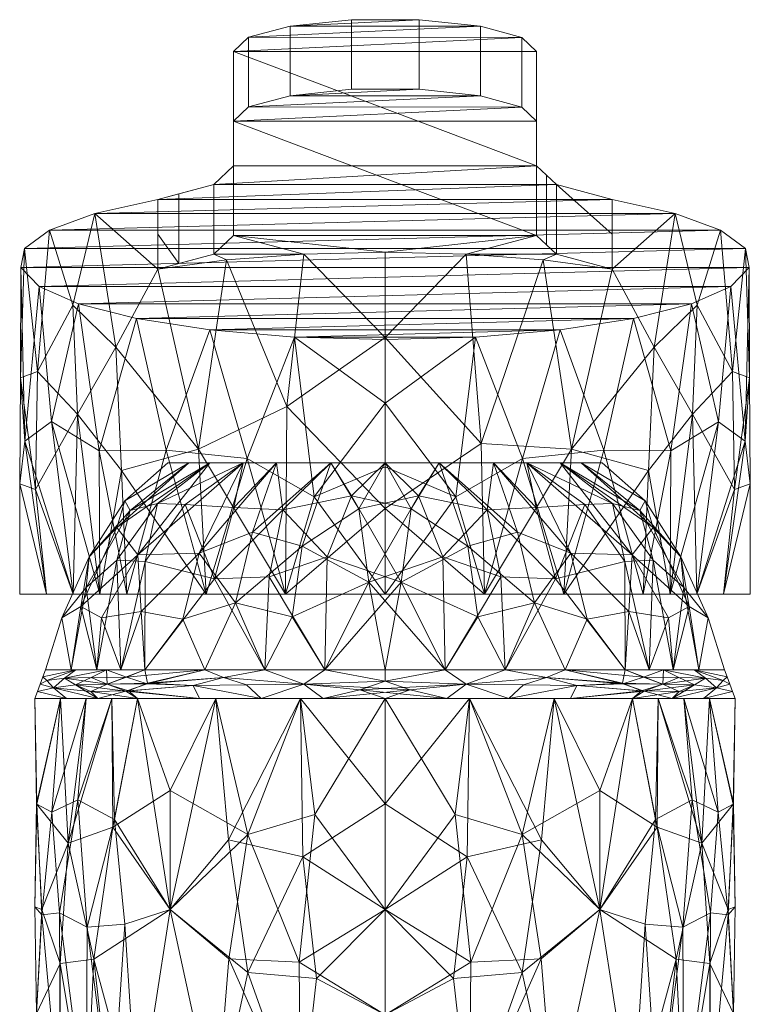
# Model space of a CAD drawing. Header units: millimetres. Extents: x -74 to 74, y 0 to 98.
# Tile 3 of 3: x -18 to 18, y 49 to 98. Entities that reach past the tile are written whole.
import ezdxf

# ---------------------------------------------------------------- set-up
doc = ezdxf.new("R2010")
doc.units = ezdxf.units.MM
doc.layers.add('A-GENM', color=13, linetype='Continuous')

# ---------------------------------------------------------------- blocks, each defined once
blk = doc.blocks.new('Model_FFAS1412-701500BF0 - Model_FFAS1412-701500BF0-430332-Preview')
at = {"layer": 'A-GENM', "lineweight": 9}
mesh = blk.add_polyface(dxfattribs=at)
corners = [(11.353, 89.445, -14.305), (8.567, 90.193, -17.784), (7.569, 91.128, -22.138), (7.569, 96.848, -48.755), (6.836, 97.547, -52.005), (4.767, 98.112, -54.634), (1.707, 98.433, -56.13), (-1.672, 98.435, -56.138), (-4.744, 98.116, -54.654), (-6.821, 97.554, -52.037), (-7.569, 96.848, -48.755), (-7.569, 91.128, -22.138), (-8.55, 90.2, -17.82), (-11.353, 89.445, -14.305), (-14.511, 88.754, -11.088), (-16.777, 87.922, -7.216), (-18.027, 87, -2.926), (-18.198, 86.042, 1.533), (-17.283, 85.102, 5.903), (-15.326, 84.236, 9.933), (-12.43, 83.496, 13.38), (-8.758, 82.927, 16.026), (-4.526, 82.569, 17.693), (0, 82.446, 18.263), (4.524, 82.568, 17.694), (8.756, 82.927, 16.027), (12.429, 83.495, 13.381), (15.325, 84.236, 9.934), (17.282, 85.102, 5.904), (18.198, 86.041, 1.534), (18.027, 86.999, -2.924), (16.777, 87.921, -7.215), (14.512, 88.753, -11.087)]
mesh.append_faces([[corners[k] for k in face] for face in [(8, 6, 7)]], dxfattribs={"vtx0": -1})
mesh.append_faces([[corners[k] for k in face] for face in [(0, 14, 32), (4, 10, 3), (28, 19, 27), (12, 2, 11), (13, 1, 12), (22, 25, 21)]], dxfattribs={"vtx0": -1, "vtx1": -1})
mesh.append_faces([[corners[k] for k in face] for face in [(13, 0, 1), (18, 28, 29), (16, 30, 31), (21, 25, 26), (22, 24, 25), (20, 26, 27), (4, 9, 10), (0, 13, 14), (26, 20, 21), (29, 17, 18), (30, 16, 17)]], dxfattribs={"vtx0": -1, "vtx2": -1})
mesh.append_faces([[corners[k] for k in face] for face in [(23, 24, 22)]], dxfattribs={"vtx1": -1})
mesh.append_faces([[corners[k] for k in face] for face in [(31, 32, 15), (4, 5, 9), (2, 3, 10), (1, 2, 12), (29, 30, 17), (5, 6, 8), (8, 9, 5), (10, 11, 2), (14, 15, 32), (19, 20, 27), (18, 19, 28), (15, 16, 31)]], dxfattribs={"vtx1": -1, "vtx2": -1})
mesh = blk.add_polyface(dxfattribs=at)
corners = [(7.569, 96.848, -48.755), (7.569, 93.369, -48.755), (6.836, 94.068, -52.005), (4.767, 94.633, -54.634), (1.707, 94.954, -56.13), (-1.672, 94.956, -56.138), (-4.744, 94.637, -54.654), (-6.821, 94.075, -52.037), (-7.569, 93.369, -48.755), (-7.569, 96.848, -48.755), (-6.821, 97.554, -52.037), (-4.744, 98.116, -54.654), (-1.672, 98.435, -56.138), (1.707, 98.433, -56.13), (4.767, 98.112, -54.634), (6.836, 97.547, -52.005)]
mesh.append_faces([[corners[k] for k in face] for face in [(2, 15, 0, 1)]], dxfattribs={"vtx0": -1})
mesh.append_faces([[corners[k] for k in face] for face in [(3, 14, 15, 2), (4, 13, 14, 3), (6, 11, 12, 5)]], dxfattribs={"vtx0": -1, "vtx2": -1})
mesh.append_faces([[corners[k] for k in face] for face in [(9, 10, 7, 8)]], dxfattribs={"vtx1": -1})
mesh.append_faces([[corners[k] for k in face] for face in [(12, 13, 4, 5), (10, 11, 6, 7)]], dxfattribs={"vtx1": -1, "vtx3": -1})
mesh = blk.add_polyface(dxfattribs=at)
corners = [(-7.569, 93.369, -48.755), (-7.569, 87.649, -22.138), (-7.569, 91.128, -22.138), (-7.569, 96.848, -48.755)]
mesh.append_faces([[corners[k] for k in face] for face in [(0, 1, 2, 3)]])
mesh = blk.add_polyface(dxfattribs=at)
corners = [(7.569, 87.649, -22.138), (7.569, 93.369, -48.755), (7.569, 96.848, -48.755), (7.569, 91.128, -22.138)]
mesh.append_faces([[corners[k] for k in face] for face in [(0, 1, 2, 3)]])
mesh = blk.add_polyface(dxfattribs=at)
corners = [(11.353, 85.966, -14.305), (7.908, 86.43, -16.462), (4.056, 86.719, -17.807), (0, 86.817, -18.263), (-4.065, 86.718, -17.805), (-7.916, 86.429, -16.458), (-11.353, 85.966, -14.305), (-8.55, 86.721, -17.82), (-7.569, 87.649, -22.138), (-7.569, 93.369, -48.755), (-6.821, 94.075, -52.037), (-4.744, 94.637, -54.654), (-1.672, 94.956, -56.138), (1.707, 94.954, -56.13), (4.767, 94.633, -54.634), (6.836, 94.068, -52.005), (7.569, 93.369, -48.755), (7.569, 87.649, -22.138), (8.567, 86.714, -17.784)]
mesh.append_faces([[corners[k] for k in face] for face in [(14, 11, 13), (3, 17, 2)]], dxfattribs={"vtx0": -1, "vtx1": -1})
mesh.append_faces([[corners[k] for k in face] for face in [(3, 8, 17)]], dxfattribs={"vtx0": -1, "vtx1": -1, "vtx2": -1})
mesh.append_faces([[corners[k] for k in face] for face in [(10, 14, 15), (9, 15, 16), (9, 16, 17), (14, 10, 11), (15, 9, 10), (17, 8, 9), (18, 1, 2), (8, 3, 4), (2, 17, 18)]], dxfattribs={"vtx0": -1, "vtx2": -1})
mesh.append_faces([[corners[k] for k in face] for face in [(12, 13, 11)]], dxfattribs={"vtx1": -1})
mesh.append_faces([[corners[k] for k in face] for face in [(7, 8, 4), (4, 5, 7)]], dxfattribs={"vtx1": -1, "vtx2": -1})
mesh.append_faces([[corners[k] for k in face] for face in [(18, 0, 1), (5, 6, 7)]], dxfattribs={"vtx2": -1})
mesh = blk.add_polyface(dxfattribs=at)
corners = [(-7.569, 91.128, -22.138), (-7.569, 87.649, -22.138), (-8.55, 86.721, -17.82), (-11.353, 85.966, -14.305), (-11.353, 87.706, -14.305), (-11.353, 89.445, -14.305), (-8.55, 90.2, -17.82), (-10.315, 89.725, -15.607), (-10.315, 86.246, -15.607)]
mesh.append_faces([[corners[k] for k in face] for face in [(7, 8, 4, 5)]], dxfattribs={"vtx0": -1, "vtx1": -1})
mesh.append_faces([[corners[k] for k in face] for face in [(6, 2, 8, 7)]], dxfattribs={"vtx0": -1, "vtx2": -1})
mesh.append_faces([[corners[k] for k in face] for face in [(0, 1, 2, 6), (8, 3, 4)]], dxfattribs={"vtx2": -1})
mesh = blk.add_polyface(dxfattribs=at)
corners = [(11.353, 89.445, -14.305), (11.353, 87.706, -14.305), (11.353, 85.966, -14.305), (8.567, 86.714, -17.784), (7.569, 87.649, -22.138), (7.569, 91.128, -22.138), (8.567, 90.193, -17.784), (8.068, 87.182, -19.961), (8.068, 90.66, -19.961)]
mesh.append_faces([[corners[k] for k in face] for face in [(6, 3, 7, 8)]], dxfattribs={"vtx0": -1, "vtx2": -1})
mesh.append_faces([[corners[k] for k in face] for face in [(5, 8, 7, 4)]], dxfattribs={"vtx1": -1})
mesh.append_faces([[corners[k] for k in face] for face in [(6, 0, 1)]], dxfattribs={"vtx2": -1})
mesh.append_faces([[corners[k] for k in face] for face in [(1, 2, 3, 6)]], dxfattribs={"vtx2": -1, "vtx3": -1})
mesh = blk.add_polyface(dxfattribs=at)
corners = [(0, 69.72, -18.263), (-12.914, 69.72, -12.914), (-18.263, 69.72), (-12.914, 69.72, 12.914), (0, 69.72, 18.263), (0, 72.902, 18.263), (0, 76.083, 18.263), (0, 79.265, 18.263), (0, 82.446, 18.263), (-4.526, 82.569, 17.693), (-8.758, 82.927, 16.026), (-12.43, 83.496, 13.38), (-15.326, 84.236, 9.933), (-17.283, 85.102, 5.903), (-18.198, 86.042, 1.533), (-18.027, 87, -2.926), (-16.777, 87.922, -7.216), (-14.511, 88.754, -11.088), (-11.353, 89.445, -14.305), (-11.353, 87.706, -14.305), (-11.353, 85.966, -14.305), (-7.916, 86.429, -16.458), (-4.065, 86.718, -17.805), (0, 86.817, -18.263), (0, 82.542, -18.263), (0, 78.268, -18.263), (0, 73.994, -18.263), (-4.974, 69.72, 16.203), (-4.974, 69.72, -16.203), (-15.588, 69.72, 6.457), (-15.588, 69.72, -6.457), (-9.319, 76.959, -15.706), (-15.375, 78.72, -9.856), (-18.008, 77.366, 3.039), (-14.287, 76.888, 11.375), (-17.366, 80.855, -5.652), (-10.942, 76.915, 14.622), (-6.884, 76.5, 16.916), (-18.221, 80.532, -1.237), (-16.926, 69.72, -3.228), (-17.476, 74.956, -5.301), (-8.944, 69.72, 14.558), (-16.666, 78.342, 7.467), (-3.549, 74.583, 17.915), (-4.912, 79.099, -17.59), (-8.944, 69.72, -14.558), (-15.598, 84.158, -9.499), (-13.453, 82.061, -12.351), (-13.17, 75.894, -12.653), (-14.251, 69.72, -9.685), (-16.926, 69.72, 3.228), (-14.251, 69.72, 9.685), (-18.261, 75.23, -0.238)]
mesh.append_faces([[corners[k] for k in face] for face in [(24, 22, 23)]], dxfattribs={"vtx0": -1})
mesh.append_faces([[corners[k] for k in face] for face in [(39, 40, 30), (15, 38, 14), (10, 37, 9), (29, 33, 50), (12, 34, 11), (14, 33, 13), (30, 32, 49), (51, 42, 29), (50, 52, 2)]], dxfattribs={"vtx0": -1, "vtx1": -1})
mesh.append_faces([[corners[k] for k in face] for face in [(44, 26, 28), (52, 50, 33), (43, 37, 27), (28, 31, 44), (40, 39, 52), (33, 14, 38), (35, 38, 15), (40, 52, 38), (33, 38, 52), (32, 40, 35), (34, 3, 36), (17, 47, 46), (47, 32, 46), (40, 38, 35), (33, 42, 13), (36, 37, 10), (7, 9, 43), (42, 51, 34), (44, 22, 24), (12, 42, 34), (42, 33, 29), (48, 32, 47), (35, 16, 46), (43, 9, 37), (36, 41, 37), (34, 36, 11), (48, 49, 32), (21, 44, 31), (47, 17, 20), (35, 46, 32), (20, 31, 47), (47, 31, 48), (45, 48, 31), (30, 40, 32)]], dxfattribs={"vtx0": -1, "vtx1": -1, "vtx2": -1})
mesh.append_faces([[corners[k] for k in face] for face in [(31, 28, 45), (35, 15, 16), (36, 10, 11), (44, 21, 22), (46, 16, 17), (43, 27, 4), (36, 3, 41), (43, 6, 7), (48, 45, 1), (48, 1, 49)]], dxfattribs={"vtx0": -1, "vtx2": -1})
mesh.append_faces([[corners[k] for k in face] for face in [(44, 24, 25, 26)]], dxfattribs={"vtx0": -1, "vtx3": -1})
mesh.append_faces([[corners[k] for k in face] for face in [(19, 20, 17, 18), (8, 9, 7)]], dxfattribs={"vtx1": -1})
mesh.append_faces([[corners[k] for k in face] for face in [(20, 21, 31), (39, 2, 52), (41, 27, 37), (5, 6, 43, 4), (12, 13, 42), (51, 3, 34)]], dxfattribs={"vtx1": -1, "vtx2": -1})
mesh.append_faces([[corners[k] for k in face] for face in [(26, 0, 28)]], dxfattribs={"vtx2": -1})
mesh = blk.add_polyface(dxfattribs=at)
corners = [(0, 69.72, -18.263), (0, 73.994, -18.263), (0, 78.268, -18.263), (0, 82.542, -18.263), (0, 86.817, -18.263), (4.056, 86.719, -17.807), (7.908, 86.43, -16.462), (11.353, 85.966, -14.305), (11.353, 87.706, -14.305), (11.353, 89.445, -14.305), (14.512, 88.753, -11.087), (16.777, 87.921, -7.215), (18.027, 86.999, -2.924), (18.198, 86.041, 1.534), (17.282, 85.102, 5.904), (15.325, 84.236, 9.934), (12.429, 83.495, 13.381), (8.756, 82.927, 16.027), (4.524, 82.568, 17.694), (0, 82.446, 18.263), (0, 79.265, 18.263), (0, 76.083, 18.263), (0, 72.902, 18.263), (0, 69.72, 18.263), (12.914, 69.72, 12.914), (18.263, 69.72), (12.914, 69.72, -12.914), (4.974, 69.72, 16.203), (4.974, 69.72, -16.203), (15.588, 69.72, 6.457), (15.588, 69.72, -6.457), (9.316, 76.963, -15.708), (15.376, 78.72, -9.854), (18.008, 77.366, 3.04), (14.286, 76.888, 11.377), (17.367, 80.855, -5.65), (10.94, 76.914, 14.623), (6.882, 76.501, 16.917), (18.221, 80.532, -1.236), (16.926, 69.72, -3.228), (17.476, 74.956, -5.301), (8.944, 69.72, 14.558), (16.666, 78.341, 7.469), (3.548, 74.581, 17.915), (4.81, 77.251, -17.618), (8.944, 69.72, -14.558), (15.599, 84.158, -9.498), (13.453, 82.062, -12.351), (13.171, 75.894, -12.651), (14.251, 69.72, -9.685), (16.926, 69.72, 3.228), (14.251, 69.72, 9.685), (18.261, 75.23, -0.237)]
mesh.append_faces([[corners[k] for k in face] for face in [(15, 42, 14), (13, 38, 12), (11, 46, 10), (7, 31, 6), (41, 37, 27), (30, 40, 39), (45, 48, 26), (49, 32, 30), (25, 52, 50)]], dxfattribs={"vtx0": -1, "vtx1": -1})
mesh.append_faces([[corners[k] for k in face] for face in [(37, 41, 36), (13, 33, 38), (18, 20, 43), (29, 33, 42), (43, 27, 37), (46, 35, 32), (46, 47, 10), (40, 32, 35), (34, 16, 36), (32, 49, 48), (52, 38, 33), (14, 42, 33), (44, 31, 28), (48, 45, 31), (7, 10, 47), (42, 15, 34), (24, 34, 36), (6, 31, 44), (34, 51, 42), (44, 3, 5), (35, 12, 38), (52, 40, 38), (36, 17, 37), (48, 47, 32), (38, 40, 35), (39, 40, 52), (18, 43, 37), (1, 44, 28), (35, 46, 11), (46, 32, 47), (32, 40, 30), (31, 7, 47), (31, 47, 48), (50, 52, 33)]], dxfattribs={"vtx0": -1, "vtx1": -1, "vtx2": -1})
mesh.append_faces([[corners[k] for k in face] for face in [(43, 20, 21), (37, 17, 18), (36, 16, 17), (33, 13, 14), (34, 24, 51), (33, 29, 50), (42, 51, 29), (52, 25, 39)]], dxfattribs={"vtx0": -1, "vtx2": -1})
mesh.append_faces([[corners[k] for k in face] for face in [(44, 1, 2, 3)]], dxfattribs={"vtx0": -1, "vtx3": -1})
mesh.append_faces([[corners[k] for k in face] for face in [(4, 5, 3)]], dxfattribs={"vtx1": -1})
mesh.append_faces([[corners[k] for k in face] for face in [(22, 23, 43, 21), (23, 27, 43), (15, 16, 34), (5, 6, 44), (11, 12, 35), (41, 24, 36), (45, 28, 31), (49, 26, 48)]], dxfattribs={"vtx1": -1, "vtx2": -1})
mesh.append_faces([[corners[k] for k in face] for face in [(18, 19, 20), (28, 0, 1), (8, 9, 10, 7)]], dxfattribs={"vtx2": -1})
mesh = blk.add_polyface(dxfattribs=at)
corners = [(-16.975, 65.94), (-16.154, 68.542), (-14.797, 71.579), (-13.001, 74.382), (-10.861, 76.282), (-5.43, 76.282, -9.406), (5.43, 76.282, -9.406), (10.861, 76.282), (13.001, 74.382), (14.797, 71.579), (16.154, 68.542), (16.975, 65.94), (12.003, 65.94, -12.003), (0, 65.94, -16.975), (-12.003, 65.94, -12.003), (8.75, 76.282, -3.656), (-8.75, 76.282, -3.656), (14.398, 65.94, -6.222), (-14.398, 65.94, -6.222), (9.805, 76.282, -1.828), (14.939, 70.048, -4.269), (-13.411, 73.051, -3.833), (-15.686, 65.94, -3.111), (-7.09, 76.282, -6.531), (-9.283, 71.768, -11.394), (-6.002, 65.94, -14.489), (0, 76.282, -9.406), (12.747, 73.907, -4.018), (7.09, 76.282, -6.531), (11.986, 71.347, -8.881), (-15.201, 69.096, -4.791), (-12.351, 71.687, -8.046), (6.002, 65.94, -14.489), (-4.146, 72.122, -13.897), (2.887, 71.579, -14.513), (8.521, 70.487, -12.752), (11.378, 74.255, -6.497), (13.403, 71.417, -6.467), (9.993, 74.199, -8.54), (-14.181, 68.534, -7.742), (-12.195, 68.847, -10.415), (-13.201, 65.94, -9.112), (-9.002, 65.94, -13.246), (-7.477, 69.287, -13.988), (-6.627, 72.817, -12.44), (-4.635, 68.58, -15.46), (-0.809, 70.317, -15.394), (-3.001, 65.94, -15.732), (-2.715, 76.282, -9.406), (-1.303, 73.99, -13.24), (15.686, 65.94, -3.111), (-9.805, 76.282, -1.828), (13.201, 65.94, -9.112), (3.001, 65.94, -15.732), (2.715, 76.282, -9.406), (5.107, 73.935, -12.329), (7.565, 74.049, -10.891), (5.794, 70.588, -14.15), (9.002, 65.94, -13.246), (-10.113, 68.463, -12.635), (1.669, 74.636, -12.68)]
mesh.append_faces([[corners[k] for k in face] for face in [(51, 3, 4), (50, 10, 11)]], dxfattribs={"vtx0": -1})
mesh.append_faces([[corners[k] for k in face] for face in [(10, 20, 9), (19, 27, 15), (22, 30, 18), (52, 37, 17), (5, 24, 23), (13, 46, 53), (42, 43, 25), (41, 40, 14), (48, 44, 5), (47, 46, 13), (28, 56, 6), (53, 57, 32), (14, 59, 42)]], dxfattribs={"vtx0": -1, "vtx1": -1})
mesh.append_faces([[corners[k] for k in face] for face in [(29, 36, 37), (30, 39, 18), (10, 50, 20), (24, 31, 23), (2, 21, 30), (27, 9, 20), (38, 28, 36), (43, 44, 33), (44, 43, 24), (45, 25, 43), (53, 46, 34), (3, 51, 21), (30, 31, 39), (24, 59, 40), (38, 56, 28), (8, 27, 19), (37, 52, 29), (27, 36, 15), (1, 30, 22), (31, 30, 21), (31, 21, 16), (35, 29, 12), (44, 48, 33), (49, 60, 46), (26, 60, 49), (55, 57, 34), (60, 55, 34), (37, 27, 20), (36, 29, 38), (27, 37, 36), (17, 37, 20), (29, 35, 38), (56, 35, 55), (40, 39, 31), (40, 41, 39), (31, 24, 40), (42, 59, 43), (40, 59, 14), (45, 43, 33), (24, 5, 44), (46, 45, 33), (46, 47, 45), (46, 33, 49), (57, 53, 34), (48, 49, 33), (56, 55, 6), (57, 55, 35), (38, 35, 56), (32, 57, 35), (43, 59, 24), (55, 60, 54), (60, 34, 46)]], dxfattribs={"vtx0": -1, "vtx1": -1, "vtx2": -1})
mesh.append_faces([[corners[k] for k in face] for face in [(36, 28, 15), (49, 48, 26), (55, 54, 6), (60, 26, 54)]], dxfattribs={"vtx0": -1, "vtx2": -1})
mesh.append_faces([[corners[k] for k in face] for face in [(8, 9, 27), (58, 32, 35, 12), (1, 2, 30), (2, 3, 21), (16, 23, 31), (41, 18, 39), (47, 25, 45), (50, 17, 20), (51, 16, 21), (52, 12, 29)]], dxfattribs={"vtx1": -1, "vtx2": -1})
mesh.append_faces([[corners[k] for k in face] for face in [(19, 7, 8), (22, 0, 1)]], dxfattribs={"vtx2": -1})
mesh = blk.add_polyface(dxfattribs=at)
corners = [(-16.975, 65.94), (-12.003, 65.94, 12.003), (0, 65.94, 16.975), (12.003, 65.94, 12.003), (16.975, 65.94), (16.154, 68.542), (14.797, 71.579), (13.001, 74.382), (10.861, 76.282), (5.43, 76.282, 9.406), (-5.43, 76.282, 9.406), (-10.861, 76.282), (-13.001, 74.382), (-14.797, 71.579), (-16.154, 68.542), (-8.75, 76.282, 3.656), (8.75, 76.282, 3.656), (-14.398, 65.94, 6.222), (14.398, 65.94, 6.222), (-9.805, 76.282, 1.828), (-14.939, 70.048, 4.269), (13.411, 73.051, 3.833), (15.686, 65.94, 3.111), (7.09, 76.282, 6.531), (9.283, 71.768, 11.394), (6.002, 65.94, 14.489), (0, 76.282, 9.406), (-12.747, 73.907, 4.018), (-7.09, 76.282, 6.531), (-11.986, 71.347, 8.881), (15.201, 69.096, 4.791), (12.351, 71.687, 8.046), (-6.002, 65.94, 14.489), (4.146, 72.122, 13.897), (-2.887, 71.579, 14.513), (-8.521, 70.487, 12.752), (-11.378, 74.255, 6.497), (-13.403, 71.417, 6.467), (-9.993, 74.199, 8.54), (14.181, 68.534, 7.742), (12.195, 68.847, 10.415), (13.201, 65.94, 9.112), (9.002, 65.94, 13.246), (7.477, 69.287, 13.988), (6.627, 72.817, 12.44), (4.635, 68.58, 15.46), (0.809, 70.317, 15.394), (3.001, 65.94, 15.732), (2.715, 76.282, 9.406), (1.303, 73.99, 13.24), (-15.686, 65.94, 3.111), (9.805, 76.282, 1.828), (-13.201, 65.94, 9.112), (-3.001, 65.94, 15.732), (-2.715, 76.282, 9.406), (-5.107, 73.935, 12.329), (-7.565, 74.049, 10.891), (-5.794, 70.588, 14.15), (-9.002, 65.94, 13.246), (10.113, 68.463, 12.635), (-1.669, 74.636, 12.68)]
mesh.append_faces([[corners[k] for k in face] for face in [(51, 7, 8), (50, 14, 0)]], dxfattribs={"vtx0": -1})
mesh.append_faces([[corners[k] for k in face] for face in [(14, 20, 13), (19, 27, 15), (22, 30, 18), (52, 37, 17), (9, 24, 23), (2, 46, 53), (42, 43, 25), (41, 40, 3), (48, 44, 9), (47, 46, 2), (28, 56, 10), (53, 57, 32), (3, 59, 42)]], dxfattribs={"vtx0": -1, "vtx1": -1})
mesh.append_faces([[corners[k] for k in face] for face in [(29, 36, 37), (30, 39, 18), (14, 50, 20), (24, 31, 23), (6, 21, 30), (27, 13, 20), (38, 28, 36), (43, 44, 33), (44, 43, 24), (45, 25, 43), (53, 46, 34), (7, 51, 21), (30, 31, 39), (24, 59, 40), (38, 56, 28), (12, 27, 19), (37, 52, 29), (27, 36, 15), (5, 30, 22), (31, 30, 21), (31, 21, 16), (35, 29, 1), (44, 48, 33), (49, 60, 46), (26, 60, 49), (55, 57, 34), (60, 55, 34), (37, 27, 20), (36, 29, 38), (27, 37, 36), (17, 37, 20), (29, 35, 38), (56, 35, 55), (40, 39, 31), (40, 41, 39), (31, 24, 40), (42, 59, 43), (40, 59, 3), (45, 43, 33), (24, 9, 44), (46, 45, 33), (46, 47, 45), (46, 33, 49), (57, 53, 34), (48, 49, 33), (56, 55, 10), (57, 55, 35), (38, 35, 56), (32, 57, 35), (43, 59, 24), (55, 60, 54), (60, 34, 46)]], dxfattribs={"vtx0": -1, "vtx1": -1, "vtx2": -1})
mesh.append_faces([[corners[k] for k in face] for face in [(36, 28, 15), (49, 48, 26), (55, 54, 10), (60, 26, 54)]], dxfattribs={"vtx0": -1, "vtx2": -1})
mesh.append_faces([[corners[k] for k in face] for face in [(12, 13, 27), (58, 32, 35, 1), (5, 6, 30), (6, 7, 21), (16, 23, 31), (41, 18, 39), (47, 25, 45), (50, 17, 20), (51, 16, 21), (52, 1, 29)]], dxfattribs={"vtx1": -1, "vtx2": -1})
mesh.append_faces([[corners[k] for k in face] for face in [(19, 11, 12), (22, 4, 5)]], dxfattribs={"vtx2": -1})
mesh = blk.add_polyface(dxfattribs=at)
corners = [(10.861, 76.282), (5.43, 76.282, -9.406), (-5.43, 76.282, -9.406), (-10.861, 76.282), (-5.43, 76.282, 9.406), (5.43, 76.282, 9.406)]
mesh.append_faces([[corners[k] for k in face] for face in [(0, 3, 4, 5)]], dxfattribs={"vtx0": -1})
mesh.append_faces([[corners[k] for k in face] for face in [(1, 2, 3, 0)]], dxfattribs={"vtx2": -1})
mesh = blk.add_polyface(dxfattribs=at)
corners = [(0, 69.72, 18.263), (-12.914, 69.72, 12.914), (-18.263, 69.72), (-12.914, 69.72, -12.914), (0, 69.72, -18.263), (12.914, 69.72, -12.914), (18.263, 69.72), (12.914, 69.72, 12.914)]
mesh.append_faces([[corners[k] for k in face] for face in [(2, 3, 4, 1)]], dxfattribs={"vtx2": -1})
mesh.append_faces([[corners[k] for k in face] for face in [(7, 0, 1, 4)]], dxfattribs={"vtx2": -1, "vtx3": -1})
mesh.append_faces([[corners[k] for k in face] for face in [(4, 5, 6, 7)]], dxfattribs={"vtx3": -1})
mesh = blk.add_polyface(dxfattribs=at)
corners = [(-17.5, 64.498), (-17.369, 64.858), (-17.238, 65.219), (-17.106, 65.579), (-16.975, 65.94), (-12.003, 65.94, -12.003), (0, 65.94, -16.975), (12.003, 65.94, -12.003), (16.975, 65.94), (17.106, 65.579), (17.238, 65.219), (17.369, 64.858), (17.5, 64.498), (12.374, 64.498, -12.374), (0, 64.498, -17.5), (-12.374, 64.498, -12.374), (14.356, 64.498, -7.59), (-14.356, 64.498, -7.59), (13.926, 65.94, -7.362), (-13.926, 65.94, -7.362), (16.566, 65.038, -4.997), (-16.566, 65.038, -4.997), (15.45, 65.94, -3.681), (-15.45, 65.94, -3.681), (13.894, 65.213, -10.206), (6.187, 64.498, -14.937), (6.002, 65.94, -14.489), (-13.891, 65.222, -10.204), (-6.187, 64.498, -14.937), (-6.002, 65.94, -14.489), (9.59, 65.155, -14.352), (4.052, 65.219, -16.754), (-9.589, 65.156, -14.352), (-4.051, 65.219, -16.755), (16.023, 65.518, -6.055), (16.907, 65.399, -3.002), (-16.023, 65.518, -6.055), (-16.907, 65.399, -3.002), (14.693, 65.556, -8.777), (12.917, 65.57, -11.22), (9.002, 65.94, -13.246), (8.069, 65.547, -15.097), (11.892, 65.232, -12.472), (12.955, 64.876, -11.559), (6.926, 65.187, -15.798), (15.475, 65.181, -7.624), (-15.474, 65.181, -7.627), (-14.705, 64.856, -9.245), (-12.816, 64.893, -11.703), (-11.868, 65.265, -12.478), (-9.002, 65.94, -13.246), (-8.069, 65.548, -15.097), (-6.925, 65.187, -15.798), (15.928, 64.498, -3.795), (-15.928, 64.498, -3.795), (9.281, 64.498, -13.656), (3.094, 64.498, -16.219), (3.001, 65.94, -15.732), (-9.281, 64.498, -13.656), (-3.001, 65.94, -15.732), (-3.094, 64.498, -16.219), (0, 65.377, -17.18), (1.251, 64.937, -17.295)]
mesh.append_faces([[corners[k] for k in face] for face in [(53, 11, 12)]], dxfattribs={"vtx0": -1})
mesh.append_faces([[corners[k] for k in face] for face in [(22, 34, 18), (13, 43, 16), (18, 39, 7), (19, 36, 23), (50, 49, 5), (11, 20, 10), (40, 41, 26), (57, 61, 6), (7, 39, 40), (14, 62, 56), (29, 51, 50), (55, 43, 13)]], dxfattribs={"vtx0": -1, "vtx1": -1})
mesh.append_faces([[corners[k] for k in face] for face in [(43, 45, 16), (25, 44, 30), (18, 34, 38), (46, 47, 21), (47, 17, 21), (31, 26, 41), (11, 53, 20), (43, 30, 42), (21, 54, 1), (36, 37, 23), (36, 46, 21), (39, 18, 38), (48, 15, 47), (20, 34, 35), (52, 33, 28), (28, 32, 52), (41, 44, 31), (41, 40, 42), (31, 44, 25), (32, 48, 49), (32, 51, 52), (33, 51, 29), (35, 22, 9), (45, 34, 20), (20, 35, 10), (22, 35, 34), (27, 36, 19), (21, 2, 37), (23, 37, 3), (21, 37, 36), (45, 38, 34), (38, 24, 39), (24, 42, 39), (39, 42, 40), (44, 41, 30), (61, 57, 31), (43, 42, 24), (41, 42, 30), (43, 24, 45), (43, 55, 30), (16, 45, 20), (38, 45, 24), (36, 27, 46), (46, 27, 47), (48, 47, 27), (49, 48, 27), (48, 32, 58), (27, 5, 49), (50, 51, 49), (49, 51, 32), (51, 33, 52), (62, 60, 33), (33, 59, 61), (61, 62, 33), (62, 61, 31), (56, 62, 31)]], dxfattribs={"vtx0": -1, "vtx1": -1, "vtx2": -1})
mesh.append_faces([[corners[k] for k in face] for face in [(48, 58, 15), (27, 19, 5), (21, 17, 54), (21, 1, 2), (32, 28, 58), (31, 25, 56), (61, 59, 6), (33, 29, 59), (62, 14, 60)]], dxfattribs={"vtx0": -1, "vtx2": -1})
mesh.append_faces([[corners[k] for k in face] for face in [(2, 3, 37), (9, 10, 35), (15, 17, 47), (53, 16, 20), (55, 25, 30), (57, 26, 31), (60, 28, 33)]], dxfattribs={"vtx1": -1, "vtx2": -1})
mesh.append_faces([[corners[k] for k in face] for face in [(54, 0, 1), (22, 8, 9), (3, 4, 23)]], dxfattribs={"vtx2": -1})
mesh = blk.add_polyface(dxfattribs=at)
corners = [(-17.5, 64.498), (-12.374, 64.498, 12.374), (0, 64.498, 17.5), (12.374, 64.498, 12.374), (17.5, 64.498), (17.369, 64.858), (17.238, 65.219), (17.106, 65.579), (16.975, 65.94), (12.003, 65.94, 12.003), (0, 65.94, 16.975), (-12.003, 65.94, 12.003), (-16.975, 65.94), (-17.106, 65.579), (-17.238, 65.219), (-17.369, 64.858), (-14.356, 64.498, 7.59), (14.356, 64.498, 7.59), (-13.926, 65.94, 7.362), (13.926, 65.94, 7.362), (-16.566, 65.038, 4.997), (16.566, 65.038, 4.997), (-15.45, 65.94, 3.681), (15.45, 65.94, 3.681), (-13.894, 65.213, 10.206), (-6.187, 64.498, 14.937), (-6.002, 65.94, 14.489), (13.891, 65.222, 10.204), (6.187, 64.498, 14.937), (6.002, 65.94, 14.489), (-9.59, 65.155, 14.352), (-4.052, 65.219, 16.754), (9.589, 65.156, 14.352), (4.051, 65.219, 16.755), (-16.023, 65.518, 6.055), (-16.907, 65.399, 3.002), (16.023, 65.518, 6.055), (16.907, 65.399, 3.002), (-14.693, 65.556, 8.777), (-12.917, 65.57, 11.22), (-9.002, 65.94, 13.246), (-8.069, 65.547, 15.097), (-11.892, 65.232, 12.472), (-12.955, 64.876, 11.559), (-6.926, 65.187, 15.798), (-15.475, 65.181, 7.624), (15.474, 65.181, 7.627), (14.705, 64.856, 9.245), (12.816, 64.893, 11.703), (11.868, 65.265, 12.478), (9.002, 65.94, 13.246), (8.069, 65.548, 15.097), (6.925, 65.187, 15.798), (-15.928, 64.498, 3.795), (15.928, 64.498, 3.795), (-9.281, 64.498, 13.656), (-3.094, 64.498, 16.219), (-3.001, 65.94, 15.732), (9.281, 64.498, 13.656), (3.001, 65.94, 15.732), (3.094, 64.498, 16.219), (0, 65.377, 17.18), (-1.251, 64.937, 17.295)]
mesh.append_faces([[corners[k] for k in face] for face in [(53, 15, 0)]], dxfattribs={"vtx0": -1})
mesh.append_faces([[corners[k] for k in face] for face in [(22, 34, 18), (1, 43, 16), (18, 39, 11), (19, 36, 23), (50, 49, 9), (15, 20, 14), (40, 41, 26), (57, 61, 10), (11, 39, 40), (2, 62, 56), (29, 51, 50), (55, 43, 1), (3, 48, 58)]], dxfattribs={"vtx0": -1, "vtx1": -1})
mesh.append_faces([[corners[k] for k in face] for face in [(43, 45, 16), (25, 44, 30), (18, 34, 38), (46, 47, 21), (47, 17, 21), (31, 26, 41), (15, 53, 20), (43, 30, 42), (21, 54, 5), (36, 37, 23), (36, 46, 21), (39, 18, 38), (48, 3, 47), (20, 34, 35), (52, 33, 28), (48, 32, 58), (41, 44, 31), (41, 40, 42), (31, 44, 25), (32, 48, 49), (32, 51, 52), (33, 51, 29), (28, 32, 52), (35, 22, 13), (45, 34, 20), (20, 35, 14), (22, 35, 34), (27, 36, 19), (21, 6, 37), (23, 37, 7), (21, 37, 36), (45, 38, 34), (38, 24, 39), (24, 42, 39), (39, 42, 40), (44, 41, 30), (61, 57, 31), (43, 42, 24), (41, 42, 30), (43, 24, 45), (43, 55, 30), (16, 45, 20), (38, 45, 24), (36, 27, 46), (46, 27, 47), (48, 47, 27), (49, 48, 27), (27, 9, 49), (50, 51, 49), (49, 51, 32), (51, 33, 52), (62, 60, 33), (33, 59, 61), (61, 62, 33), (62, 61, 31), (56, 62, 31)]], dxfattribs={"vtx0": -1, "vtx1": -1, "vtx2": -1})
mesh.append_faces([[corners[k] for k in face] for face in [(33, 29, 59), (27, 19, 9), (21, 17, 54), (21, 5, 6), (31, 25, 56), (32, 28, 58), (61, 59, 10), (62, 2, 60)]], dxfattribs={"vtx0": -1, "vtx2": -1})
mesh.append_faces([[corners[k] for k in face] for face in [(6, 7, 37), (13, 14, 35), (3, 17, 47), (53, 16, 20), (55, 25, 30), (57, 26, 31), (60, 28, 33)]], dxfattribs={"vtx1": -1, "vtx2": -1})
mesh.append_faces([[corners[k] for k in face] for face in [(54, 4, 5), (22, 12, 13), (7, 8, 23)]], dxfattribs={"vtx2": -1})
mesh = blk.add_polyface(dxfattribs=at)
corners = [(0, 64.498, 17.5), (12.374, 64.498, 12.374), (17.5, 64.498), (12.374, 64.498, -12.374), (0, 64.498, -17.5), (-12.374, 64.498, -12.374), (-17.5, 64.498), (-12.374, 64.498, 12.374)]
mesh.append_faces([[corners[k] for k in face] for face in [(0, 1, 7)]], dxfattribs={"vtx1": -1})
mesh.append_faces([[corners[k] for k in face] for face in [(2, 3, 7, 1), (6, 7, 3, 5)]], dxfattribs={"vtx1": -1, "vtx2": -1})
mesh.append_faces([[corners[k] for k in face] for face in [(3, 4, 5)]], dxfattribs={"vtx2": -1})
mesh = blk.add_polyface(dxfattribs=at)
corners = [(0, 43.43, -17.5), (-12.374, 43.43, -12.374), (-17.5, 43.43), (-12.374, 43.43, 12.374), (0, 43.43, 17.5), (0, 48.697, 17.5), (0, 53.964, 17.5), (0, 59.231, 17.5), (0, 64.498, 17.5), (-12.374, 64.498, 12.374), (-17.5, 64.498), (-12.374, 64.498, -12.374), (0, 64.498, -17.5), (0, 59.231, -17.5), (0, 53.964, -17.5), (0, 48.697, -17.5), (-8.452, 43.43, -13.999), (-8.452, 43.43, 13.999), (-8.452, 64.498, -13.999), (-8.452, 64.498, 13.999), (-4.226, 43.43, -15.75), (-4.226, 43.43, 15.75), (-4.226, 64.498, -15.75), (-4.226, 64.498, 15.75), (-4.29, 51.33, -16.966), (-10.742, 53.964, -13.815), (-10.742, 53.964, 13.815), (-14.937, 43.43, -6.187), (-14.937, 64.498, -6.187), (-14.937, 43.43, 6.187), (-14.937, 64.498, 6.187), (-6.852, 50.81, 16.103), (-4.116, 56.597, 17.009), (-17.164, 53.964, -3.414), (-17.164, 53.696, 3.414), (-6.852, 57.709, -16.103), (-14.888, 53.072, 9.198), (-7.831, 57.442, 15.65), (-14.551, 51.48, -9.722), (-7.807, 51.485, -15.662), (-3.422, 50.51, 17.162), (-10.742, 59.9, -13.815), (-13.601, 58.08, -11.012), (-15.847, 57.264, -7.424), (-16.235, 51.258, -6.532), (-13.656, 64.498, -9.281), (-16.219, 64.498, -3.094), (-17.416, 59.231, -1.715), (-17.401, 59.229, 1.854), (-16.662, 58.83, 5.35), (-13.656, 64.498, 9.281), (-13.528, 58.456, 11.102), (-17.5, 54.094, 0.003), (-17.422, 48.764, -1.647), (-16.219, 43.43, -3.094), (-16.219, 64.498, 3.094), (-16.28, 53.786, 6.42), (-15.359, 59.43, 8.387), (-13.012, 53.226, 11.702), (-16.219, 43.43, 3.094), (-3.514, 58.708, -17.144), (-13.656, 43.43, 9.281), (-13.656, 43.43, -9.281)]
mesh.append_faces([[corners[k] for k in face] for face in [(22, 35, 18), (18, 41, 11), (21, 31, 17), (9, 26, 19), (17, 26, 3), (12, 60, 22), (6, 40, 5), (55, 49, 30), (45, 43, 28), (28, 43, 46), (50, 51, 9), (54, 44, 27), (30, 57, 50)]], dxfattribs={"vtx0": -1, "vtx1": -1})
mesh.append_faces([[corners[k] for k in face] for face in [(60, 14, 24), (35, 39, 25), (26, 17, 31), (42, 41, 25), (24, 15, 20), (35, 22, 60), (25, 1, 38), (44, 54, 53), (35, 60, 24), (51, 58, 26), (32, 37, 31), (32, 40, 6), (44, 38, 27), (40, 32, 31), (31, 37, 26), (47, 52, 48), (42, 11, 41), (57, 36, 51), (53, 59, 34), (40, 21, 5), (7, 23, 32), (43, 33, 47), (47, 48, 10), (39, 35, 24), (41, 35, 25), (56, 29, 36), (58, 51, 36), (23, 37, 32), (19, 26, 37), (33, 43, 44), (43, 47, 46), (20, 39, 24), (16, 25, 39), (21, 40, 31), (35, 41, 18), (42, 25, 38), (43, 42, 38), (43, 45, 42), (44, 43, 38), (52, 47, 33), (49, 48, 34), (49, 55, 48), (34, 56, 49), (50, 57, 51), (49, 57, 30), (26, 9, 51), (53, 52, 33), (48, 52, 34), (53, 33, 44), (57, 56, 36), (57, 49, 56), (58, 36, 61), (3, 26, 58), (59, 56, 34), (34, 52, 53)]], dxfattribs={"vtx0": -1, "vtx1": -1, "vtx2": -1})
mesh.append_faces([[corners[k] for k in face] for face in [(24, 14, 15), (39, 20, 16), (25, 16, 1), (37, 23, 19), (56, 59, 29), (47, 10, 46), (38, 1, 62), (36, 29, 61)]], dxfattribs={"vtx0": -1, "vtx2": -1})
mesh.append_faces([[corners[k] for k in face] for face in [(60, 12, 13, 14)]], dxfattribs={"vtx0": -1, "vtx3": -1})
mesh.append_faces([[corners[k] for k in face] for face in [(4, 5, 21)]], dxfattribs={"vtx1": -1})
mesh.append_faces([[corners[k] for k in face] for face in [(6, 7, 32), (61, 3, 58), (45, 11, 42), (2, 59, 53), (54, 2, 53), (55, 10, 48), (62, 27, 38)]], dxfattribs={"vtx1": -1, "vtx2": -1})
mesh.append_faces([[corners[k] for k in face] for face in [(15, 0, 20), (7, 8, 23)]], dxfattribs={"vtx2": -1})
mesh = blk.add_polyface(dxfattribs=at)
corners = [(17.5, 64.498), (12.374, 64.498, 12.374), (0, 64.498, 17.5), (-12.374, 64.498, 12.374), (-17.5, 64.498), (-12.374, 64.498, -12.374), (0, 64.498, -17.5), (12.374, 64.498, -12.374)]
mesh.append_faces([[corners[k] for k in face] for face in [(1, 2, 7, 0)]], dxfattribs={"vtx1": -1})
mesh.append_faces([[corners[k] for k in face] for face in [(3, 4, 7, 2)]], dxfattribs={"vtx1": -1, "vtx2": -1})
mesh.append_faces([[corners[k] for k in face] for face in [(5, 6, 7, 4)]], dxfattribs={"vtx2": -1})
mesh = blk.add_polyface(dxfattribs=at)
corners = [(0, 43.43, -17.5), (0, 48.697, -17.5), (0, 53.964, -17.5), (0, 59.231, -17.5), (0, 64.498, -17.5), (12.374, 64.498, -12.374), (17.5, 64.498), (12.374, 64.498, 12.374), (0, 64.498, 17.5), (0, 59.231, 17.5), (0, 53.964, 17.5), (0, 48.697, 17.5), (0, 43.43, 17.5), (12.374, 43.43, 12.374), (17.5, 43.43), (12.374, 43.43, -12.374), (8.452, 43.43, 13.999), (8.452, 43.43, -13.999), (8.452, 64.498, 13.999), (8.452, 64.498, -13.999), (4.226, 43.43, 15.75), (4.226, 43.43, -15.75), (4.226, 64.498, 15.75), (4.226, 64.498, -15.75), (4.29, 51.33, 16.966), (10.742, 53.964, 13.815), (10.742, 53.964, -13.815), (14.937, 43.43, 6.187), (14.937, 64.498, 6.187), (14.937, 43.43, -6.187), (14.937, 64.498, -6.187), (6.852, 50.81, -16.103), (4.116, 56.597, -17.009), (17.164, 53.964, 3.414), (17.164, 53.696, -3.414), (6.852, 57.709, 16.103), (14.888, 53.072, -9.198), (7.831, 57.442, -15.65), (14.551, 51.48, 9.722), (7.807, 51.485, 15.662), (3.422, 50.51, -17.162), (10.742, 59.9, 13.815), (13.601, 58.08, 11.012), (15.847, 57.264, 7.424), (16.235, 51.258, 6.532), (13.656, 64.498, 9.281), (16.219, 64.498, 3.094), (17.416, 59.231, 1.715), (17.401, 59.229, -1.854), (16.662, 58.83, -5.35), (13.656, 64.498, -9.281), (13.528, 58.456, -11.102), (17.5, 54.094, -0.003), (17.422, 48.764, 1.647), (16.219, 43.43, 3.094), (16.219, 64.498, -3.094), (16.28, 53.786, -6.42), (15.359, 59.43, -8.387), (13.012, 53.226, -11.702), (16.219, 43.43, -3.094), (3.514, 58.708, 17.144), (13.656, 43.43, -9.281), (13.656, 43.43, 9.281)]
mesh.append_faces([[corners[k] for k in face] for face in [(22, 35, 18), (18, 41, 7), (21, 31, 17), (5, 26, 19), (17, 26, 15), (8, 60, 22), (2, 40, 1), (55, 49, 30), (45, 43, 28), (28, 43, 46), (50, 51, 5), (54, 44, 27), (30, 57, 50)]], dxfattribs={"vtx0": -1, "vtx1": -1})
mesh.append_faces([[corners[k] for k in face] for face in [(60, 10, 24), (35, 39, 25), (26, 17, 31), (42, 41, 25), (24, 11, 20), (35, 22, 60), (25, 13, 38), (44, 54, 53), (35, 60, 24), (51, 58, 26), (32, 37, 31), (32, 40, 2), (44, 38, 27), (40, 32, 31), (31, 37, 26), (47, 52, 48), (42, 7, 41), (57, 36, 51), (53, 59, 34), (40, 21, 1), (3, 23, 32), (43, 33, 47), (47, 48, 6), (39, 35, 24), (41, 35, 25), (56, 29, 36), (58, 51, 36), (23, 37, 32), (19, 26, 37), (33, 43, 44), (43, 47, 46), (20, 39, 24), (16, 25, 39), (21, 40, 31), (35, 41, 18), (42, 25, 38), (43, 42, 38), (43, 45, 42), (44, 43, 38), (52, 47, 33), (49, 48, 34), (49, 55, 48), (34, 56, 49), (50, 57, 51), (49, 57, 30), (26, 5, 51), (53, 52, 33), (48, 52, 34), (53, 33, 44), (57, 56, 36), (57, 49, 56), (58, 36, 61), (15, 26, 58), (59, 56, 34), (34, 52, 53)]], dxfattribs={"vtx0": -1, "vtx1": -1, "vtx2": -1})
mesh.append_faces([[corners[k] for k in face] for face in [(24, 10, 11), (39, 20, 16), (25, 16, 13), (37, 23, 19), (56, 59, 29), (47, 6, 46), (38, 13, 62), (36, 29, 61)]], dxfattribs={"vtx0": -1, "vtx2": -1})
mesh.append_faces([[corners[k] for k in face] for face in [(60, 8, 9, 10)]], dxfattribs={"vtx0": -1, "vtx3": -1})
mesh.append_faces([[corners[k] for k in face] for face in [(0, 1, 21)]], dxfattribs={"vtx1": -1})
mesh.append_faces([[corners[k] for k in face] for face in [(2, 3, 32), (61, 15, 58), (45, 7, 42), (14, 59, 53), (54, 14, 53), (55, 6, 48), (62, 27, 38)]], dxfattribs={"vtx1": -1, "vtx2": -1})
mesh.append_faces([[corners[k] for k in face] for face in [(11, 12, 20), (3, 4, 23)]], dxfattribs={"vtx2": -1})

msp = doc.modelspace()

# ---------------------------------------------------------------- block references
at = {"layer": 'A-GENM', "lineweight": 9}
msp.add_blockref('Model_FFAS1412-701500BF0 - Model_FFAS1412-701500BF0-430332-Preview', (0, 0), dxfattribs=at)

doc.saveas('drawing.dxf')
